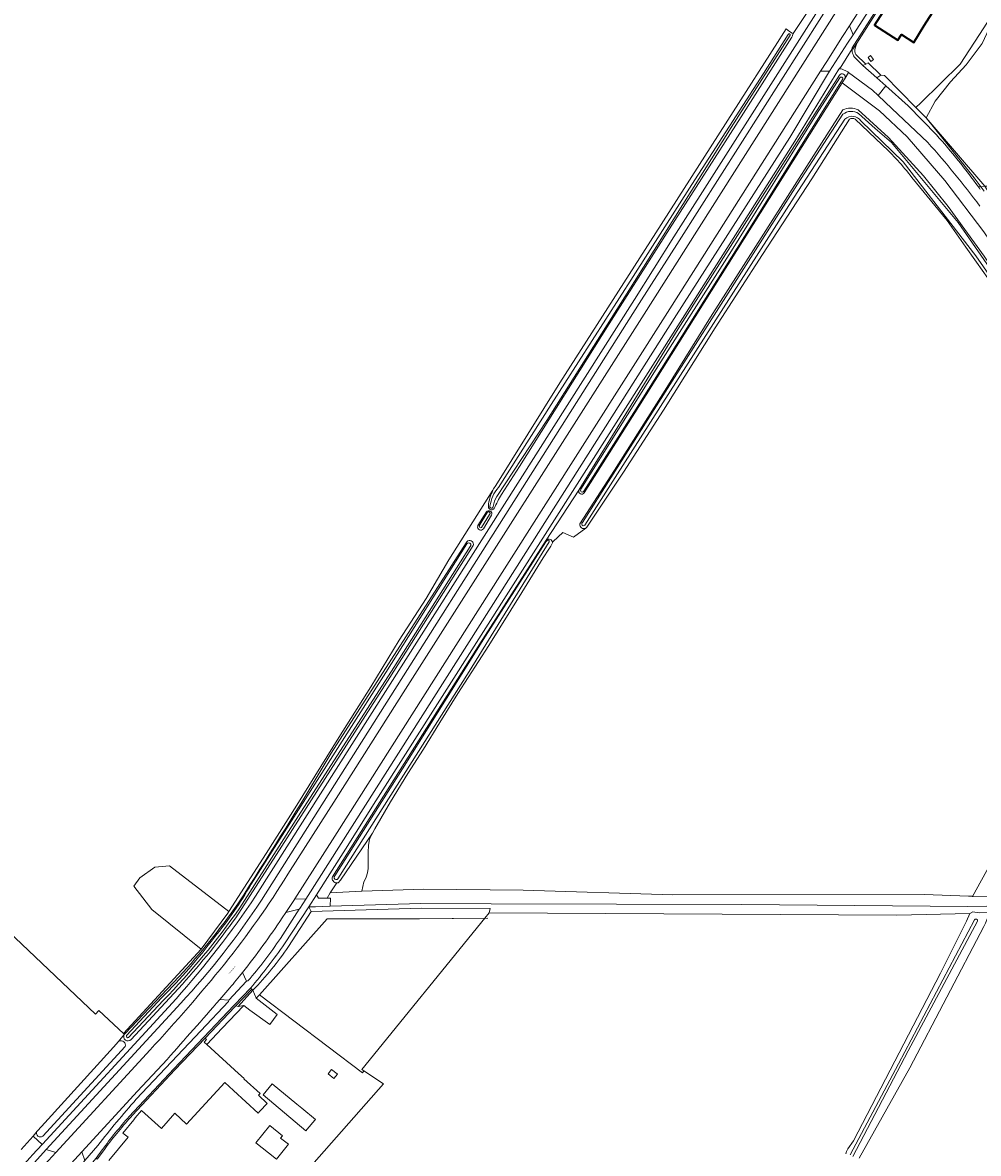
# Model space of a CAD drawing. Header units: metres. Extents: x 201541 to 204988, y 387833 to 394342.
# Tile 10 of 214: x 202723 to 203032, y 388233 to 388598. Entities that reach past the tile are written whole.
import ezdxf
from ezdxf.enums import TextEntityAlignment as Align

# ---------------------------------------------------------------- set-up
doc = ezdxf.new("R2010")
doc.units = ezdxf.units.M
doc.layers.get('Defpoints').update_dxf_attribs({"lineweight": 25})
for name, color, linetype, lineweight in [('B-WE-GR-BOUWLAND-GV', 80, 'Continuous', 13), ('B-WE-GR-GRAS-GV', 60, 'Continuous', 13), ('B-WE-GR-GROENVOORZIENING-GV', 80, 'Continuous', 18), ('B-WE-GR-HOUTWAL-GV', 40, 'Continuous', 13), ('B-WE-IE-TERREINAFSCHEIDING_KUNSTMATIG_HEKWERK-G', 20, 'IE-TERREINAFSCHEIDING-KUNSTMATIG', 18), ('B-WE-OG-BEBOUWING-GV', 7, 'Continuous', 35), ('B-WE-OG-BEBOUWING_LAGE TRAFO-GV', 7, 'Continuous', 18), ('B-WE-OG-TERREIN_ERF-GV', 7, 'Continuous', 18), ('B-WE-OG-WATER-GV', 130, 'Continuous', 18), ('B-WE-OG-WATER_SLOOT-GV', 120, 'Continuous', 18), ('B-WE-OG-WEG-GV', 7, 'Continuous', 18), ('B-WE-VH-ONVERHARD-GV', 252, 'Continuous', 18), ('B-WE-VH-VERHARDING_ASFALT-GV', 252, 'Continuous', 18), ('B-WE-VH-VERHARDING_BETONSTRAATSTEEN-GV', 252, 'Continuous', 18), ('B-WE-VH-VERHARDING_FUNDERING_ZAND-GV', 7, 'Continuous', 18), ('B-WE-VH-VERHARDING_GESLOTEN-GV', 252, 'Continuous', 18)]:
    doc.layers.add(name, color=color, linetype=linetype, lineweight=lineweight)
doc.styles.add('NLCS-ISO-M200-T18', font='NLCS-ISO.ttf', dxfattribs={"height": 0.36})
doc.linetypes.add('IE-TERREINAFSCHEIDING-KUNSTMATIG', pattern='A,4,[82,NLCS.SHX,S=0.75,R=90,X=0,Y=0],4,-2', length=10)

msp = doc.modelspace()

# ---------------------------------------------------------------- linework, layer by layer
at = {"layer": 'B-WE-GR-BOUWLAND-GV'}
for points in [[(202875.679, 388448.169), (202896.317, 388481.336), (202927.319, 388529.788), (202952.266, 388568.776), (202966.619, 388591.208), (202968.689, 388594.432), (202969.459, 388595.563), (202970.537, 388594.779), (202971.402, 388594.228), (202971.732, 388594.089), (202990.037, 388621.59)], [(203037.336, 388600.743), (203032.728, 388590.889), (203027.547, 388583.97), (203022.441, 388578.524), (203017.498, 388572.28), (203014.604, 388566.849), (203033.534, 388544.783), (203037.725, 388544.84), (203050.536, 388544.489), (203068.35, 388546.22), (203085.865, 388548.311), (203111.58, 388551.685), (203116.422, 388552.192), (203126.321, 388553.016), (203140.854, 388553.356), (203145.199, 388552.88), (203149.021, 388552.46), (203149.788, 388549.125), (203150.675, 388545.268), (203160.755, 388480.03), (203168.024, 388481.153), (203169.291, 388470.699), (203311.085, 388487.882), (203435.299, 388503.644)], [(202989.836, 388566.413), (202977.685, 388547.156), (202961.82, 388522.768), (202946.489, 388499.026), (202929.775, 388472.493), (202916.882, 388452.453), (202905.103, 388434.772)], [(203000.41, 388558.159), (202991.747, 388566.399)], [(203074.747, 388457.533), (203065.2, 388471.049), (203044.51, 388500.818), (203033.246, 388516.906), (203027.469, 388525.157), (203021.44, 388533.767), (203010.038, 388547.612)], [(203029.441, 388315.57), (203029.646, 388315.564), (203096.976, 388437.711), (203096.701, 388439.023), (203096.583, 388439.235), (203095.853, 388440.549), (203091.128, 388447.433), (203085.493, 388455.102), (203084.253, 388456.089), (203082.745, 388456.065), (203077.78, 388455.422)], [(202692.306, 388328.853), (202746.387, 388277.535), (202747.453, 388278.691), (202755.448, 388271.314), (202780.532, 388298.502), (202764.617, 388311.349), (202758.722, 388318.822), (202760.669, 388321.535), (202765.515, 388324.984), (202770.284, 388325.466), (202789.462, 388310.647), (202801.54, 388329.434), (202811.462, 388344.967), (202825.003, 388366.818), (202835.36, 388383.172), (202844.49, 388398.225), (202853.162, 388411.741), (202860.532, 388424.221), (202874.739, 388446.674)], [(202904.708, 388434.435), (202900.802, 388431.458), (202897.318, 388433.043), (202894.189, 388430.09), (202893.964, 388429.681), (202893.944, 388429.645), (202893.387, 388428.631), (202892.781, 388427.66), (202890.998, 388424.8), (202884.072, 388413.695), (202873.359, 388396.518), (202863.449, 388381.01), (202857.612, 388371.713), (202852.278, 388363.112), (202847.236, 388355.258), (202841.64, 388346.044), (202836.562, 388337.335), (202835.89, 388335.991), (202835.011, 388334.225), (202834.762, 388333.384), (202834.539, 388331.969), (202834.466, 388329.829), (202834.474, 388329.014), (202834.494, 388327.52), (202834.487, 388326.036), (202834.406, 388324.579), (202834.21, 388323.162), (202833.853, 388321.8), (202833.528, 388320.982), (202833.086, 388320.219), (202832.427, 388317.197), (202852.462, 388317.866), (202884.465, 388317.514), (202932.853, 388316.025), (203014.066, 388316.148), (203028.323, 388315.602), (203029.441, 388315.57)], [(202988.654, 388232.471), (202988.913, 388233.161), (202989.388, 388234.024), (202991.2, 388236.677), (203019.286, 388290.779), (203027.699, 388307.605), (203028.694, 388310.004), (203005.21, 388309.539), (202873.5, 388310.213), (202872.134, 388308.491), (202832.427, 388259.642), (202833.041, 388259.231), (202839.366, 388254.999), (202792.212, 388201.52)], [(203256.435, 388222.518), (203225.045, 388264.894), (203192.627, 388310.117), (203189.531, 388310.405), (203185.374, 388310.732), (203176.702, 388310.847), (203050.309, 388310.495), (203035.206, 388310.366), (203033.825, 388306.915), (203033.221, 388305.879), (203009.403, 388260.238), (202993.033, 388231.004)]]:
    msp.add_lwpolyline(points, dxfattribs=at)
for points in [[(202991.747, 388566.399, 0.2940903), (202989.836, 388566.413)], [(203010.038, 388547.612, 0.042195), (203000.41, 388558.159)], [(202874.739, 388446.674, -0.0348743), (202875.679, 388448.169)], [(202905.103, 388434.772, -0.1008931), (202904.708, 388434.435)]]:
    msp.add_lwpolyline(points, format="xyb", dxfattribs=at)
at = {"layer": 'B-WE-GR-GRAS-GV'}
msp.add_lwpolyline([(202780.532, 388298.502), (202789.135, 388310.119), (202789.462, 388310.647), (202770.284, 388325.466), (202765.515, 388324.984), (202760.669, 388321.535), (202758.722, 388318.822), (202764.617, 388311.349)], close=True, dxfattribs=at)
at = {"layer": 'B-WE-GR-GROENVOORZIENING-GV'}
for points in [[(203080.01, 388459.576), (203082.82, 388459.845), (203080.105, 388463.658), (203067.996, 388480.795), (203065.09, 388484.32), (203048.91, 388507.13), (203033.24, 388530.08), (203020.65, 388546.67), (203008.53, 388560.7), (202999.61, 388569.07), (202987.529, 388578.19), (202921.881, 388473.648), (202904.231, 388445.85)], [(202902.821, 388435.787), (202914.023, 388453.083), (202930.852, 388479.811), (202944.977, 388502.52), (202962.082, 388529.357), (202979.076, 388555.948), (202987.752, 388569.394)], [(202992.672, 388569.398), (203002.436, 388560.554), (203013.796, 388548.194), (203021.719, 388538.25), (203033.384, 388522.234), (203048.654, 388499.954), (203065.161, 388477.236), (203077.019, 388460.478)], [(202902.527, 388446.658), (202891.948, 388430.556)], [(202893.964, 388429.681), (202894.189, 388430.09), (202897.318, 388433.043), (202900.802, 388431.458), (202904.708, 388434.435)], [(202832.427, 388317.197), (202833.086, 388320.219), (202833.528, 388320.982), (202833.853, 388321.8), (202834.21, 388323.162), (202834.406, 388324.579), (202834.487, 388326.036), (202834.494, 388327.52), (202834.474, 388329.014), (202834.466, 388329.829), (202834.539, 388331.969), (202834.762, 388333.384), (202835.011, 388334.225), (202835.89, 388335.991), (202825.497, 388320.841), (202824.798, 388319.962)], [(202824.278, 388319.899), (202822.223, 388316.671), (202832.427, 388317.197)]]:
    msp.add_lwpolyline(points, dxfattribs=at)
for points in [[(202987.752, 388569.394, -0.2589442), (202992.672, 388569.398)], [(202904.231, 388445.85, -0.9454703), (202902.527, 388446.658)], [(202904.708, 388434.435, -0.6295257), (202902.821, 388435.787)], [(202891.948, 388430.556, -0.6810661), (202893.964, 388429.681)], [(202824.798, 388319.962, -0.0866644), (202824.278, 388319.899)]]:
    msp.add_lwpolyline(points, format="xyb", dxfattribs=at)
at = {"layer": 'B-WE-GR-HOUTWAL-GV'}
for points in [[(203036.324, 388320.19), (203038.278, 388324.756), (203045.984, 388340.169), (203069.104, 388382.372), (203090.81, 388423.342), (203095.042, 388431.604), (203096.905, 388436.434), (203096.976, 388437.711), (203029.646, 388315.564)], [(203029.646, 388315.564), (203036.164, 388315.381), (203036.397, 388316.201), (203039.146, 388317.754)], [(202797.21, 388285.239), (202798.297, 388282.65), (202799.303, 388283.78), (202821.17, 388308.333), (202851.065, 388308.334), (202872.134, 388308.491), (202873.5, 388310.213), (202873.826, 388311.667), (202851.535, 388311.723), (202816.092, 388310.672), (202808.716, 388299.387)]]:
    msp.add_lwpolyline(points, dxfattribs=at)
msp.add_lwpolyline([(202808.716, 388299.387, -0.0453735), (202797.21, 388285.239)], format="xyb", dxfattribs=at)
at = {"layer": 'B-WE-IE-TERREINAFSCHEIDING_KUNSTMATIG_HEKWERK-G'}
for points in [[(203014.604, 388566.849), (203019.997, 388560.169), (203030.12, 388547.442), (203033.383, 388543.169)], [(202851.065, 388308.334), (202873.115, 388308.498)], [(202821.17, 388308.333), (202851.065, 388308.334)], [(202833.041, 388259.231), (202832.58, 388258.648), (202799.303, 388283.78)], [(202755.702, 388270.98), (202753.876, 388268.696)]]:
    msp.add_lwpolyline(points, dxfattribs=at)
at = {"layer": 'B-WE-OG-BEBOUWING-GV'}
msp.add_lwpolyline([(203008.894, 388614.034), (202997.93, 388596.781), (203005.529, 388591.914), (203006.687, 388593.722), (203010.601, 388591.216), (203013.997, 388596.619), (203016.645, 388600.832), (203016.012, 388601.224), (203020.029, 388607.859), (203010.163, 388614.261), (203010.145, 388614.235), (203009.999, 388614.328), (203009.408, 388614.704), (203008.964, 388614.005)], close=True, dxfattribs=at)
at = {"layer": 'B-WE-OG-BEBOUWING_LAGE TRAFO-GV'}
msp.add_lwpolyline([(202996.697, 388586.942), (202995.881, 388586.37), (202996.791, 388585.075), (202997.606, 388585.647)], close=True, dxfattribs=at)
at = {"layer": 'B-WE-OG-TERREIN_ERF-GV'}
for points in [[(203007.283, 388614.711), (202992.193, 388590.979), (202991.655, 388589.403)], [(203016.645, 388600.832), (203013.997, 388596.619), (203010.601, 388591.216), (203006.687, 388593.722), (203005.529, 388591.914), (202997.93, 388596.781), (203008.894, 388614.034)], [(202991.91, 388587.262), (202995.131, 388584.189), (202995.945, 388584.595), (202999.964, 388580.658), (203001.15, 388580.494), (203011.255, 388570.245), (203012.885, 388571.683), (203025.61, 388584.169), (203033.242, 388595.901), (203035.02, 388598.644)], [(202755.743, 388271.043), (202755.448, 388271.314), (202747.453, 388278.691), (202746.387, 388277.535), (202692.306, 388328.853), (202687.508, 388324.656), (202683.594, 388329.131), (202680.279, 388328.208), (202673.722, 388325.3), (202674.787, 388323.729)], [(202792.212, 388201.52), (202839.366, 388254.999), (202833.041, 388259.231), (202832.427, 388259.642), (202872.134, 388308.491), (202851.065, 388308.334), (202821.17, 388308.333), (202799.303, 388283.78), (202798.297, 388282.65), (202805.086, 388277.425), (202802.676, 388274.249), (202796.24, 388278.804), (202794.324, 388280.34), (202794.166, 388280.174), (202787.31, 388272.972), (202782.331, 388267.741), (202792.534, 388258.415), (202794.377, 388256.734), (202794.302, 388256.655), (202799.556, 388251.924), (202798.98, 388251.351), (202801.793, 388248.687), (202799.515, 388246.175), (202798.977, 388245.577), (202790.957, 388252.911), (202788.143, 388255.53), (202775.836, 388242.042), (202772.046, 388245.54), (202767.664, 388240.611), (202761.245, 388246.479), (202759.247, 388244.049), (202758.733, 388243.425), (202755.18, 388239.104), (202756.908, 388237.875), (202750.694, 388230.306)], [(202727.728, 388240.004), (202729.982, 388242.478), (202752.233, 388266.893), (202753.876, 388268.696), (202755.702, 388270.98)], [(202722.39, 388233.897), (202726.299, 388238.1), (202727.525, 388239.733)]]:
    msp.add_lwpolyline(points, dxfattribs=at)
for points in [[(202991.655, 388589.403, 0.2068161), (202991.91, 388587.262)], [(202755.702, 388270.98, -0.0184074), (202755.743, 388271.043)], [(202727.525, 388239.733, -0.0691233), (202727.728, 388240.004)]]:
    msp.add_lwpolyline(points, format="xyb", dxfattribs=at)
for points in [[(202996.697, 388586.942), (202997.606, 388585.647), (202996.791, 388585.075), (202995.881, 388586.37)], [(202822.651, 388259.646), (202824.383, 388258.286), (202824.521, 388258.178), (202823.397, 388256.746), (202821.479, 388258.252), (202822.603, 388259.684)], [(202811.425, 388248.477), (202812.976, 388247.19), (202817.402, 388243.516), (202817.195, 388243.274), (202814.79, 388240.459), (202814.322, 388239.912), (202800.587, 388251.517), (202803.474, 388255.078)], [(202806.183, 388237.554), (202808.682, 388235.562), (202804.84, 388230.743), (202802.281, 388232.784), (202798.215, 388236.027), (202802.735, 388241.553), (202806.761, 388238.26)]]:
    msp.add_lwpolyline(points, close=True, dxfattribs=at)
at = {"layer": 'B-WE-OG-WATER-GV'}
for points in [[(202875.986, 388444.681), (202892.148, 388469.157), (202920.453, 388514.05), (202951.7, 388563.712), (202970.751, 388593.519)], [(202970.049, 388593.814), (202962.131, 388581.214), (202938.939, 388545.351), (202919.99, 388515.647), (202893.577, 388474.347), (202876.492, 388447.508)], [(202986.705, 388579.735), (202979.273, 388568.075), (202951.786, 388523.906), (202927.421, 388485.689), (202903.149, 388446.973)], [(202904.045, 388446.337), (202920.21, 388471.782), (202958.335, 388532.319), (202987.637, 388579.223)], [(202987.769, 388568.041), (202973.134, 388545.426), (202931.113, 388479.54), (202903.659, 388436.251)], [(203076.12, 388459.74), (203056.371, 388487.784), (203025.013, 388533.038), (203003.491, 388558.903), (202998.202, 388563.422), (202992.82, 388568.227)], [(202904.465, 388435.412), (202914.229, 388450.773), (202972.037, 388541.279), (202988.424, 388566.459)], [(202993.561, 388565.888), (203007.194, 388552.695), (203030.657, 388522.278), (203074.463, 388459.431), (203075.981, 388457.661)], [(202872.808, 388439.274), (202870.287, 388435.121)], [(202871.079, 388434.616), (202873.655, 388438.85)], [(202866.276, 388429.339), (202840.188, 388387.772), (202814.93, 388348.222), (202796.623, 388319.448)], [(202892.085, 388430.242), (202891.835, 388429.975), (202872.328, 388399.547), (202845.494, 388356.756), (202823.716, 388322.155)], [(202824.688, 388321.223), (202867.02, 388388.167), (202892.919, 388429.954)], [(202792.969, 388311.806), (202811.914, 388341.529), (202842.709, 388389.393), (202867.415, 388428.479)], [(203030.194, 388307.944), (203005.649, 388261.471), (202990.042, 388232.152)], [(202990.963, 388231.629), (203008.852, 388265.708), (203031.228, 388307.593)], [(202767.791, 388282.887), (202756.432, 388270.672)], [(202757.064, 388269.966), (202768.237, 388281.928)]]:
    msp.add_lwpolyline(points, dxfattribs=at)
for points in [[(202970.751, 388593.519, 0.8996838), (202970.049, 388593.814)], [(202987.637, 388579.223, 0.9981943), (202986.705, 388579.735)], [(202992.82, 388568.227, 0.3203724), (202987.769, 388568.041)], [(202988.424, 388566.459, -0.4565423), (202993.561, 388565.888)], [(202876.492, 388447.508, 0.1378483), (202873.752, 388441.517)], [(202874.836, 388441.384, -0.1127587), (202875.986, 388444.681)], [(202903.149, 388446.973, 1.0757518), (202904.045, 388446.337)], [(202873.752, 388441.517, 1.12663), (202874.836, 388441.384)], [(202873.655, 388438.85, 1.4320145), (202872.808, 388439.274)], [(202903.659, 388436.251, 1.1397653), (202904.465, 388435.412)], [(202870.287, 388435.121, 0.5567927), (202871.079, 388434.616)], [(202867.415, 388428.479, 1.1245962), (202866.276, 388429.339)], [(202892.919, 388429.954, 1.0430059), (202892.085, 388430.242)], [(202796.623, 388319.448, -0.0464456), (202784.783, 388302.363)], [(202823.716, 388322.155, 1.1187592), (202824.688, 388321.223)], [(202768.237, 388281.928, 0.041132), (202792.969, 388311.806)], [(203031.228, 388307.593, 0.867949), (203030.194, 388307.944)], [(202784.783, 388302.363, -0.0354941), (202767.791, 388282.887)], [(202756.432, 388270.672, 0.6918699), (202757.064, 388269.966)]]:
    msp.add_lwpolyline(points, format="xyb", dxfattribs=at)
at = {"layer": 'B-WE-OG-WATER_SLOOT-GV'}
for points in [[(202877.513, 388445.328), (202883.347, 388454.365), (202912.249, 388500.364), (202931.762, 388531.076), (202954.89, 388567.193), (202971.233, 388592.925), (202971.51, 388593.377), (202971.614, 388593.823), (202971.732, 388594.089), (202971.402, 388594.228), (202970.537, 388594.779), (202969.459, 388595.563), (202968.689, 388594.432), (202966.619, 388591.208), (202952.266, 388568.776), (202927.319, 388529.788), (202896.317, 388481.336), (202875.679, 388448.169)], [(202970.751, 388593.519), (202951.7, 388563.712), (202920.453, 388514.05), (202892.148, 388469.157), (202875.986, 388444.681)], [(202876.492, 388447.508), (202893.577, 388474.347), (202919.99, 388515.647), (202938.939, 388545.351), (202962.131, 388581.214), (202970.049, 388593.814)], [(202986.601, 388580.62), (202980.143, 388570.522), (202934.599, 388498.804), (202902.527, 388446.658)], [(202903.149, 388446.973), (202927.421, 388485.689), (202951.786, 388523.906), (202979.273, 388568.075), (202986.705, 388579.735)], [(202987.637, 388579.223), (202958.335, 388532.319), (202920.21, 388471.782), (202904.045, 388446.337)], [(202904.231, 388445.85), (202921.881, 388473.648), (202987.529, 388578.19), (202988.446, 388579.65)], [(202987.752, 388569.394), (202979.076, 388555.948), (202962.082, 388529.357), (202944.977, 388502.52), (202930.852, 388479.811), (202914.023, 388453.083), (202902.821, 388435.787)], [(202903.659, 388436.251), (202931.113, 388479.54), (202973.134, 388545.426), (202987.769, 388568.041)], [(203077.019, 388460.478), (203065.161, 388477.236), (203048.654, 388499.954), (203033.384, 388522.234), (203021.719, 388538.25), (203013.796, 388548.194), (203002.436, 388560.554), (202992.672, 388569.398)], [(202992.82, 388568.227), (202998.202, 388563.422), (203003.491, 388558.903), (203025.013, 388533.038), (203056.371, 388487.784), (203076.12, 388459.74)], [(202988.424, 388566.459), (202972.037, 388541.279), (202914.229, 388450.773), (202904.465, 388435.412)], [(202905.103, 388434.772), (202916.882, 388452.453), (202929.775, 388472.493), (202946.489, 388499.026), (202961.82, 388522.768), (202977.685, 388547.156), (202989.836, 388566.413)], [(202991.747, 388566.399), (203000.41, 388558.159)], [(203075.981, 388457.661), (203074.463, 388459.431), (203030.657, 388522.278), (203007.194, 388552.695), (202993.561, 388565.888)], [(203010.038, 388547.612), (203021.44, 388533.767), (203027.469, 388525.157), (203033.246, 388516.906), (203044.51, 388500.818), (203065.2, 388471.049), (203074.747, 388457.533)], [(202872.615, 388439.717), (202869.888, 388435.239)], [(202870.287, 388435.121), (202872.808, 388439.274)], [(202873.655, 388438.85), (202871.079, 388434.616)], [(202871.639, 388434.199), (202874.325, 388438.639)], [(202796.623, 388319.448), (202814.93, 388348.222), (202840.188, 388387.772), (202866.276, 388429.339)], [(202866.115, 388429.683), (202822.514, 388361.74)], [(202891.948, 388430.556), (202870.484, 388397.077), (202822.891, 388321.826)], [(202823.716, 388322.155), (202845.494, 388356.756), (202872.328, 388399.547), (202891.835, 388429.975), (202892.085, 388430.242)], [(202892.919, 388429.954), (202867.02, 388388.167), (202824.688, 388321.223)], [(202824.798, 388319.962), (202825.497, 388320.841), (202835.89, 388335.991), (202836.562, 388337.335), (202841.64, 388346.044), (202847.236, 388355.258), (202852.278, 388363.112), (202857.612, 388371.713), (202863.449, 388381.01), (202873.359, 388396.518), (202884.072, 388413.695), (202890.998, 388424.8), (202892.781, 388427.66), (202893.387, 388428.631), (202893.944, 388429.645), (202893.964, 388429.681)], [(202791.666, 388308.666), (202806.593, 388331.735), (202841.43, 388386.258), (202868.338, 388428.798)], [(202867.415, 388428.479), (202842.709, 388389.393), (202811.914, 388341.529), (202792.969, 388311.806)], [(202796.128, 388319.013), (202794.25, 388316.083), (202792.366, 388313.158)], [(202993.033, 388231.004), (203009.403, 388260.238), (203033.221, 388305.879), (203033.825, 388306.915), (203035.206, 388310.366), (203031.793, 388310.248), (203029.723, 388310.557), (203028.694, 388310.004), (203027.699, 388307.605), (203019.286, 388290.779), (202991.2, 388236.677), (202989.388, 388234.024), (202988.913, 388233.161), (202988.654, 388232.471)], [(202990.042, 388232.152), (203005.649, 388261.471), (203030.194, 388307.944)], [(203031.228, 388307.593), (203008.852, 388265.708), (202990.963, 388231.629)], [(202773.467, 388289.746), (202755.938, 388271.268)], [(202757.868, 388269.345), (202774.457, 388287.251)], [(202756.432, 388270.672), (202767.791, 388282.887)], [(202768.237, 388281.928), (202757.064, 388269.966)]]:
    msp.add_lwpolyline(points, dxfattribs=at)
for points in [[(202970.049, 388593.814, -0.8996838), (202970.751, 388593.519)], [(202988.446, 388579.65, 0.9164629), (202986.601, 388580.62)], [(202986.705, 388579.735, -0.9981943), (202987.637, 388579.223)], [(202992.672, 388569.398, 0.2589442), (202987.752, 388569.394)], [(202987.769, 388568.041, -0.3203724), (202992.82, 388568.227)], [(202993.561, 388565.888, 0.4565423), (202988.424, 388566.459)], [(202989.836, 388566.413, -0.2940903), (202991.747, 388566.399)], [(203000.41, 388558.159, -0.042195), (203010.038, 388547.612)], [(202873.752, 388441.517, -0.1378483), (202876.492, 388447.508)], [(202875.679, 388448.169, 0.0348743), (202874.739, 388446.674)], [(202874.739, 388446.674, 0.1065758), (202873.296, 388441.616)], [(202875.986, 388444.681, 0.1127587), (202874.836, 388441.384)], [(202875.149, 388440.804, -0.0189402), (202877.513, 388445.328)], [(202902.527, 388446.658, 0.9454703), (202904.231, 388445.85)], [(202904.045, 388446.337, -1.0757518), (202903.149, 388446.973)], [(202874.325, 388438.639, 0.848551), (202872.615, 388439.717)], [(202873.296, 388441.616, 0.1599574), (202873.348, 388440.979)], [(202873.348, 388440.979, 0.5978078), (202875.149, 388440.804)], [(202874.836, 388441.384, -1.12663), (202873.752, 388441.517)], [(202872.808, 388439.274, -1.4320145), (202873.655, 388438.85)], [(202904.465, 388435.412, -1.1397653), (202903.659, 388436.251)], [(202869.819, 388435.061, 0.8462847), (202871.639, 388434.199)], [(202869.888, 388435.239, 0.0499849), (202869.819, 388435.061)], [(202871.079, 388434.616, -0.5567927), (202870.287, 388435.121)], [(202902.821, 388435.787, 0.6295257), (202904.708, 388434.435)], [(202904.708, 388434.435, 0.1008931), (202905.103, 388434.772)], [(202866.672, 388430.308, 0.1808422), (202866.115, 388429.683)], [(202866.276, 388429.339, -1.1245962), (202867.415, 388428.479)], [(202868.338, 388428.798, 0.7003583), (202866.672, 388430.308)], [(202893.964, 388429.681, 0.6810661), (202891.948, 388430.556)], [(202892.085, 388430.242, -1.0430059), (202892.919, 388429.954)], [(202822.514, 388361.74, -0.0078667), (202796.128, 388319.013)], [(202784.783, 388302.363, 0.0464456), (202796.623, 388319.448)], [(202822.891, 388321.826, 0.479143), (202824.278, 388319.899)], [(202824.688, 388321.223, -1.1187592), (202823.716, 388322.155)], [(202824.278, 388319.899, 0.0866644), (202824.798, 388319.962)], [(202792.366, 388313.158, -0.0345429), (202773.467, 388289.746)], [(202792.969, 388311.806, -0.041132), (202768.237, 388281.928)], [(202774.457, 388287.251, 0.0302025), (202791.666, 388308.666)], [(203030.194, 388307.944, -0.867949), (203031.228, 388307.593)], [(202767.791, 388282.887, 0.0354941), (202784.783, 388302.363)], [(202755.702, 388270.98, 0.9060447), (202757.868, 388269.345)], [(202755.743, 388271.043, 0.0184074), (202755.702, 388270.98)], [(202755.938, 388271.268, 0.0571912), (202755.743, 388271.043)], [(202757.064, 388269.966, -0.6918699), (202756.432, 388270.672)]]:
    msp.add_lwpolyline(points, format="xyb", dxfattribs=at)
at = {"layer": 'B-WE-OG-WEG-GV'}
for points in [[(202798.115, 388315.592), (202920.442, 388508.262), (202933.193, 388528.407), (202992.064, 388620.938), (202991.967, 388620.969), (202991.962, 388620.971), (202990.037, 388621.59), (202971.732, 388594.089), (202971.614, 388593.823), (202971.51, 388593.377), (202971.233, 388592.925), (202954.89, 388567.193), (202931.762, 388531.076), (202912.249, 388500.364), (202883.347, 388454.365), (202877.513, 388445.328)], [(202996.925, 388619.01), (202996.861, 388619.036), (202994.745, 388619.918), (202993.953, 388620.248), (202993.948, 388620.25), (202993.926, 388620.259), (202934.874, 388527.142), (202921.996, 388506.885), (202799.964, 388314.332)], [(202808.536, 388322.698), (202824.11, 388347.151), (202846.484, 388382.392), (202922.795, 388502.327), (202996.925, 388619.01)], [(202988.446, 388579.65), (202989.609, 388581.501), (202989.308, 388581.724), (202987.337, 388582.705), (202986.476, 388582.557), (202972.229, 388559.352), (202935.951, 388502.065), (202836.971, 388346.433), (202827.092, 388330.784), (202817.752, 388316.084)], [(202822.891, 388321.826), (202870.484, 388397.077), (202891.948, 388430.556), (202902.527, 388446.658), (202934.599, 388498.804), (202980.143, 388570.522), (202986.601, 388580.62)], [(203015.197, 388558.872), (203003.536, 388569.848), (202999.123, 388574.06), (202997.275, 388575.824), (202989.609, 388581.501), (202988.446, 388579.65), (202987.529, 388578.19), (202999.61, 388569.07), (203008.53, 388560.7), (203020.65, 388546.67), (203033.24, 388530.08)], [(202874.739, 388446.674), (202860.532, 388424.221), (202853.162, 388411.741), (202844.49, 388398.225), (202835.36, 388383.172), (202825.003, 388366.818), (202811.462, 388344.967), (202801.54, 388329.434), (202789.462, 388310.647), (202789.135, 388310.119), (202780.532, 388298.502), (202755.448, 388271.314), (202755.743, 388271.043)], [(202869.888, 388435.239), (202872.615, 388439.717)], [(202874.325, 388438.639), (202871.639, 388434.199)], [(202822.514, 388361.74), (202866.115, 388429.683)], [(202868.338, 388428.798), (202841.43, 388386.258), (202806.593, 388331.735), (202791.666, 388308.666)], [(202817.752, 388316.084), (202818.42, 388315.029), (202821.154, 388314.992), (202822.223, 388316.671), (202824.278, 388319.899)], [(202792.366, 388313.158), (202794.25, 388316.083), (202796.128, 388319.013)], [(202808.716, 388299.387), (202816.092, 388310.672), (202815.264, 388312.147), (202807.46, 388300.208)], [(203034.248, 388312.342), (203028.132, 388312.27), (202955.119, 388312.964), (202874.162, 388313.166), (202851.491, 388313.222), (202822.122, 388312.357), (202817.388, 388312.212), (202815.264, 388312.147), (202816.092, 388310.672), (202851.535, 388311.723), (202873.826, 388311.667), (202873.5, 388310.213), (203005.21, 388309.539), (203028.694, 388310.004), (203029.723, 388310.557), (203031.793, 388310.248)], [(202806.106, 388302.004), (202812.213, 388311.376), (202807.832, 388310.355), (202806.663, 388308.609)], [(202793.869, 388291.015), (202795.156, 388288.214)], [(202755.938, 388271.268), (202773.467, 388289.746)], [(202774.457, 388287.251), (202757.868, 388269.345)], [(202795.156, 388288.214), (202795.611, 388288.255)], [(202796.473, 388285.912), (202796.842, 388285.575), (202797.21, 388285.239)], [(202726.299, 388238.1), (202729.184, 388235.45), (202729.253, 388235.525), (202772.406, 388282.508)], [(202773.935, 388281.081), (202730.491, 388233.801), (202733.609, 388232.899), (202764.046, 388266.009)], [(202759.566, 388250.052), (202780.401, 388272.162), (202789.373, 388281.647), (202789.46, 388282.026), (202786.542, 388282.277)], [(202755.702, 388270.98), (202753.876, 388268.696), (202753.943, 388268.77)], [(202756.019, 388267.076), (202729.359, 388238.142)], [(202769.506, 388262.942), (202759.925, 388252.651), (202741.966, 388233.075), (202742.936, 388230.263), (202747.106, 388235.165)], [(202727.525, 388239.733), (202726.299, 388238.1)]]:
    msp.add_lwpolyline(points, dxfattribs=at)
for points in [[(203002.39, 388611.299), (202999.576, 388611.872), (202989.847, 388596.553), (202991.036, 388593.708)], [(202810.75, 388314.733), (202814.301, 388314.645), (202874.16, 388408.937), (202934.018, 388503.229), (202970.576, 388560.536), (202983.452, 388581.958), (202980.551, 388581.917), (202931.832, 388505.205), (202877.75, 388420.109), (202823.667, 388335.013)], [(202794.324, 388280.34), (202792.465, 388280.048), (202791.728, 388280.265), (202791.429, 388279.953), (202781.771, 388269.789), (202782.256, 388269.307), (202781.476, 388268.523), (202782.331, 388267.741), (202787.31, 388272.972), (202794.166, 388280.174)]]:
    msp.add_lwpolyline(points, close=True, dxfattribs=at)
for points in [[(202986.601, 388580.62, -0.9164629), (202988.446, 388579.65)], [(203031.954, 388538.4, 0.0223215), (203015.197, 388558.872)], [(202873.296, 388441.616, -0.1065758), (202874.739, 388446.674)], [(202877.513, 388445.328, 0.0189402), (202875.149, 388440.804)], [(202872.615, 388439.717, -0.848551), (202874.325, 388438.639)], [(202873.348, 388440.979, -0.1599574), (202873.296, 388441.616)], [(202875.149, 388440.804, -0.5978078), (202873.348, 388440.979)], [(202871.639, 388434.199, -0.8462847), (202869.819, 388435.061)], [(202869.819, 388435.061, -0.0499849), (202869.888, 388435.239)], [(202866.115, 388429.683, -0.1808422), (202866.672, 388430.308)], [(202866.672, 388430.308, -0.7003583), (202868.338, 388428.798)], [(202796.128, 388319.013, 0.0078667), (202822.514, 388361.74)], [(202788.107, 388293.716, 0.0288802), (202808.536, 388322.698)], [(202824.278, 388319.899, -0.479143), (202822.891, 388321.826)], [(202772.406, 388282.508, 0.0330466), (202798.115, 388315.592)], [(202773.467, 388289.746, 0.0345429), (202792.366, 388313.158)], [(202799.964, 388314.332, -0.0429151), (202773.935, 388281.081)], [(202791.666, 388308.666, -0.0302025), (202774.457, 388287.251)], [(202806.663, 388308.609, -0.0219206), (202793.869, 388291.015)], [(202795.611, 388288.255, 0.0311859), (202806.106, 388302.004)], [(202807.46, 388300.208, -0.0176824), (202796.473, 388285.912)], [(202797.21, 388285.239, 0.0453735), (202808.716, 388299.387)], [(202764.046, 388266.009, 0.0144509), (202788.107, 388293.716)], [(202786.542, 388282.277, -0.003603), (202769.506, 388262.942)], [(202753.943, 388268.77, -0.6824264), (202756.019, 388267.076)], [(202757.868, 388269.345, -0.9060447), (202755.702, 388270.98)], [(202755.743, 388271.043, -0.0571912), (202755.938, 388271.268)], [(202747.106, 388235.165, -0.0143713), (202759.566, 388250.052)], [(202729.359, 388238.142, -0.8112613), (202727.525, 388239.733)]]:
    msp.add_lwpolyline(points, format="xyb", dxfattribs=at)
at = {"layer": 'B-WE-VH-ONVERHARD-GV'}
msp.add_lwpolyline([(203011.255, 388570.245), (203014.604, 388566.849), (203017.498, 388572.28), (203022.441, 388578.524), (203027.547, 388583.97), (203032.728, 388590.889), (203037.336, 388600.743), (203040.989, 388612.085), (203045.482, 388625.12), (203035.02, 388598.644), (203033.242, 388595.901), (203025.61, 388584.169), (203012.885, 388571.683)], close=True, dxfattribs=at)
for points in [[(202991.655, 388589.403), (202992.193, 388590.979), (202990.974, 388589.062), (202990.72, 388589.223), (202990.708, 388589.104)], [(202994.207, 388583.728), (202995.131, 388584.189), (202991.91, 388587.262)], [(202992.096, 388585.758), (202993.937, 388583.969), (202994.207, 388583.728)], [(203031.501, 388544.585), (203033.534, 388544.783), (203014.604, 388566.849), (203011.255, 388570.245), (203001.15, 388580.494), (202999.964, 388580.658), (202998.673, 388579.745)], [(202998.673, 388579.745), (203001.58, 388577.152), (203008.798, 388570.714), (203017.993, 388561.352)], [(203017.993, 388561.352), (203008.798, 388570.714), (203001.58, 388577.152), (202999.123, 388574.06), (203003.536, 388569.848), (203015.197, 388558.872)], [(203049.087, 388521.851), (203049.074, 388522.969), (203042.998, 388530.814), (203040.389, 388533.994), (203033.534, 388544.783), (203031.501, 388544.585)]]:
    msp.add_lwpolyline(points, dxfattribs=at)
for points in [[(202990.708, 388589.104, 0.2267046), (202992.096, 388585.758)], [(202991.91, 388587.262, -0.2068161), (202991.655, 388589.403)], [(203017.993, 388561.352, -0.0249371), (203031.501, 388544.585)], [(203031.501, 388544.585, 0.0249371), (203017.993, 388561.352)], [(203015.197, 388558.872, -0.0223215), (203031.954, 388538.4)], [(203032.116, 388543.734, 0.0013298), (203031.501, 388544.585)], [(203031.501, 388544.585, -0.0013298), (203032.116, 388543.734)]]:
    msp.add_lwpolyline(points, format="xyb", dxfattribs=at)
at = {"layer": 'B-WE-VH-VERHARDING_ASFALT-GV'}
for points in [[(202799.964, 388314.332), (202921.996, 388506.885), (202934.874, 388527.142), (202993.926, 388620.259), (202992.064, 388620.938), (202933.193, 388528.407), (202920.442, 388508.262), (202798.115, 388315.592)], [(202999.731, 388617.939), (202996.925, 388619.01), (202922.795, 388502.327), (202846.484, 388382.392), (202824.11, 388347.151), (202808.536, 388322.698)], [(202806.663, 388308.609), (202807.832, 388310.355), (202810.457, 388314.273), (202810.75, 388314.733), (202823.667, 388335.013), (202877.75, 388420.109), (202931.832, 388505.205), (202980.551, 388581.917), (202982.532, 388585.035), (202987.634, 388593.069), (202989.847, 388596.553), (202999.576, 388611.872), (203001.922, 388615.565), (203002.669, 388616.742), (202999.731, 388617.939)], [(202807.46, 388300.208), (202815.264, 388312.147), (202817.752, 388316.084), (202827.092, 388330.784), (202836.971, 388346.433), (202935.951, 388502.065), (202972.229, 388559.352), (202986.476, 388582.557), (202986.746, 388582.997), (202986.898, 388582.922), (202990.708, 388589.104), (202990.72, 388589.223), (202990.747, 388589.493), (203006.887, 388614.88)], [(203002.39, 388611.299), (202991.036, 388593.708), (202989.243, 388590.931), (202983.452, 388581.958), (202970.576, 388560.536), (202934.018, 388503.229), (202874.16, 388408.937), (202814.301, 388314.645), (202812.365, 388311.609), (202812.213, 388311.376), (202806.106, 388302.004)], [(202990.708, 388589.104), (202986.898, 388582.922), (202986.746, 388582.997), (202986.476, 388582.557), (202987.337, 388582.705), (202989.308, 388581.724), (202989.609, 388581.501), (202997.275, 388575.824), (202999.123, 388574.06)], [(202999.123, 388574.06), (203001.58, 388577.152), (202998.673, 388579.745), (202994.207, 388583.728), (202993.937, 388583.969), (202992.096, 388585.758)], [(202795.611, 388288.255), (202795.156, 388288.214), (202789.46, 388282.026), (202789.373, 388281.647), (202780.401, 388272.162), (202759.566, 388250.052)], [(202757.262, 388244.489), (202771.695, 388259.912), (202791.067, 388280.297), (202791.275, 388280.516), (202796.473, 388285.912)], [(202786.542, 388282.277), (202789.788, 388286.025)], [(202697.902, 388198.283), (202699.594, 388200.172), (202701.308, 388202.041), (202727.656, 388230.716), (202730.491, 388233.801), (202773.935, 388281.081)], [(202772.406, 388282.508), (202729.253, 388235.525), (202729.184, 388235.45), (202726.087, 388232.078), (202725.301, 388231.223), (202700.635, 388204.367)], [(202764.046, 388266.009), (202733.609, 388232.899), (202728.821, 388227.69), (202700.519, 388196.897), (202693.183, 388188.916), (202693.063, 388188.786), (202687.193, 388182.398), (202683.306, 388178.169), (202673.912, 388167.949), (202670.565, 388164.307), (202661.479, 388154.384), (202660.088, 388153.203), (202664.798, 388148.93), (202680.092, 388165.633), (202684.374, 388170.3), (202688.496, 388174.793), (202695.503, 388182.431), (202737.377, 388228.073), (202741.966, 388233.075), (202759.925, 388252.651), (202769.506, 388262.942)], [(202747.106, 388235.165), (202742.936, 388230.263), (202740.536, 388227.442), (202736.398, 388222.577), (202704.709, 388187.929), (202694.459, 388176.775), (202688.769, 388170.584), (202685.709, 388167.254), (202683.564, 388164.919), (202681.188, 388162.334), (202667.052, 388146.884), (202668.674, 388145.413), (202684.893, 388163.357), (202687.513, 388166.146), (202704.454, 388184.407), (202742.462, 388226.037), (202746.008, 388230.297), (202746.561, 388231.043), (202748.552, 388233.726)]]:
    msp.add_lwpolyline(points, dxfattribs=at)
for points in [[(202992.096, 388585.758, -0.2267046), (202990.708, 388589.104)], [(202808.536, 388322.698, -0.0288802), (202788.107, 388293.716)], [(202798.115, 388315.592, -0.0330466), (202772.406, 388282.508)], [(202773.935, 388281.081, 0.0429151), (202799.964, 388314.332)], [(202793.869, 388291.015, 0.0219206), (202806.663, 388308.609)], [(202806.106, 388302.004, -0.0311859), (202795.611, 388288.255)], [(202796.473, 388285.912, 0.0176824), (202807.46, 388300.208)], [(202788.107, 388293.716, -0.0144509), (202764.046, 388266.009)], [(202789.788, 388286.025, 0.0065161), (202793.869, 388291.015)], [(202769.506, 388262.942, 0.003603), (202786.542, 388282.277)], [(202759.566, 388250.052, 0.0143713), (202747.106, 388235.165)], [(202748.552, 388233.726, -0.0226495), (202757.262, 388244.489)]]:
    msp.add_lwpolyline(points, format="xyb", dxfattribs=at)
at = {"layer": 'B-WE-VH-VERHARDING_BETONSTRAATSTEEN-GV'}
for points in [[(202992.193, 388590.979), (203007.283, 388614.711), (203007.274, 388614.715), (203006.887, 388614.88), (202990.747, 388589.493), (202990.72, 388589.223), (202990.974, 388589.062)], [(202991.036, 388593.708), (202989.847, 388596.553), (202987.634, 388593.069), (202982.532, 388585.035), (202980.551, 388581.917), (202983.452, 388581.958), (202989.243, 388590.931)], [(202995.131, 388584.189), (202994.207, 388583.728), (202998.673, 388579.745), (202999.964, 388580.658), (202995.945, 388584.595)], [(202822.122, 388312.357), (202822.253, 388314.943), (202821.154, 388314.992), (202818.42, 388315.029), (202817.752, 388316.084), (202815.264, 388312.147), (202817.388, 388312.212)], [(202810.75, 388314.733), (202810.457, 388314.273), (202807.832, 388310.355), (202812.213, 388311.376), (202812.365, 388311.609), (202814.301, 388314.645)], [(202791.728, 388280.265), (202792.465, 388280.048), (202797.21, 388285.239), (202796.842, 388285.575)]]:
    msp.add_lwpolyline(points, close=True, dxfattribs=at)
for points in [[(202793.869, 388291.015, -0.0065161), (202789.788, 388286.025)], [(202757.262, 388244.489, 0.0226495), (202748.552, 388233.726)], [(202748.954, 388233.428, -0.0234692), (202757.783, 388244.314)]]:
    msp.add_lwpolyline(points, format="xyb", dxfattribs=at)
for points in [[(202795.156, 388288.214), (202793.869, 388291.015)], [(202789.788, 388286.025), (202786.542, 388282.277), (202789.46, 388282.026), (202795.156, 388288.214)], [(202757.783, 388244.314), (202758.334, 388244.903), (202772.059, 388259.569), (202781.771, 388269.789), (202791.429, 388279.953), (202791.728, 388280.265), (202796.842, 388285.575), (202796.473, 388285.912), (202791.275, 388280.516), (202791.067, 388280.297), (202771.695, 388259.912), (202757.262, 388244.489)], [(202748.552, 388233.726), (202746.561, 388231.043), (202746.963, 388230.745), (202748.954, 388233.428)]]:
    msp.add_lwpolyline(points, dxfattribs=at)
at = {"layer": 'B-WE-VH-VERHARDING_FUNDERING_ZAND-GV'}
msp.add_lwpolyline([(203036.164, 388315.381), (203029.646, 388315.564), (203029.441, 388315.57), (203028.323, 388315.602), (203014.066, 388316.148), (202932.853, 388316.025), (202884.465, 388317.514), (202852.462, 388317.866), (202832.427, 388317.197), (202822.223, 388316.671), (202821.154, 388314.992), (202822.253, 388314.943), (202822.122, 388312.357), (202851.491, 388313.222), (202874.162, 388313.166), (202955.119, 388312.964), (203028.132, 388312.27), (203034.248, 388312.342)], dxfattribs=at)
at = {"layer": 'B-WE-VH-VERHARDING_GESLOTEN-GV'}
msp.add_lwpolyline([(202798.297, 388282.65), (202797.21, 388285.239), (202792.465, 388280.048), (202794.324, 388280.34), (202796.24, 388278.804), (202802.676, 388274.249), (202805.086, 388277.425)], close=True, dxfattribs=at)

# ---------------------------------------------------------------- texts
at = {"layer": 'Defpoints', "color": 250, "style": 'NLCS-ISO-M200-T18'}
msp.add_text('Tienrayseweg', height=0.36, rotation=50, dxfattribs=at).set_placement((202790.464, 388291.74), align=Align.MIDDLE)

doc.saveas('drawing.dxf')
